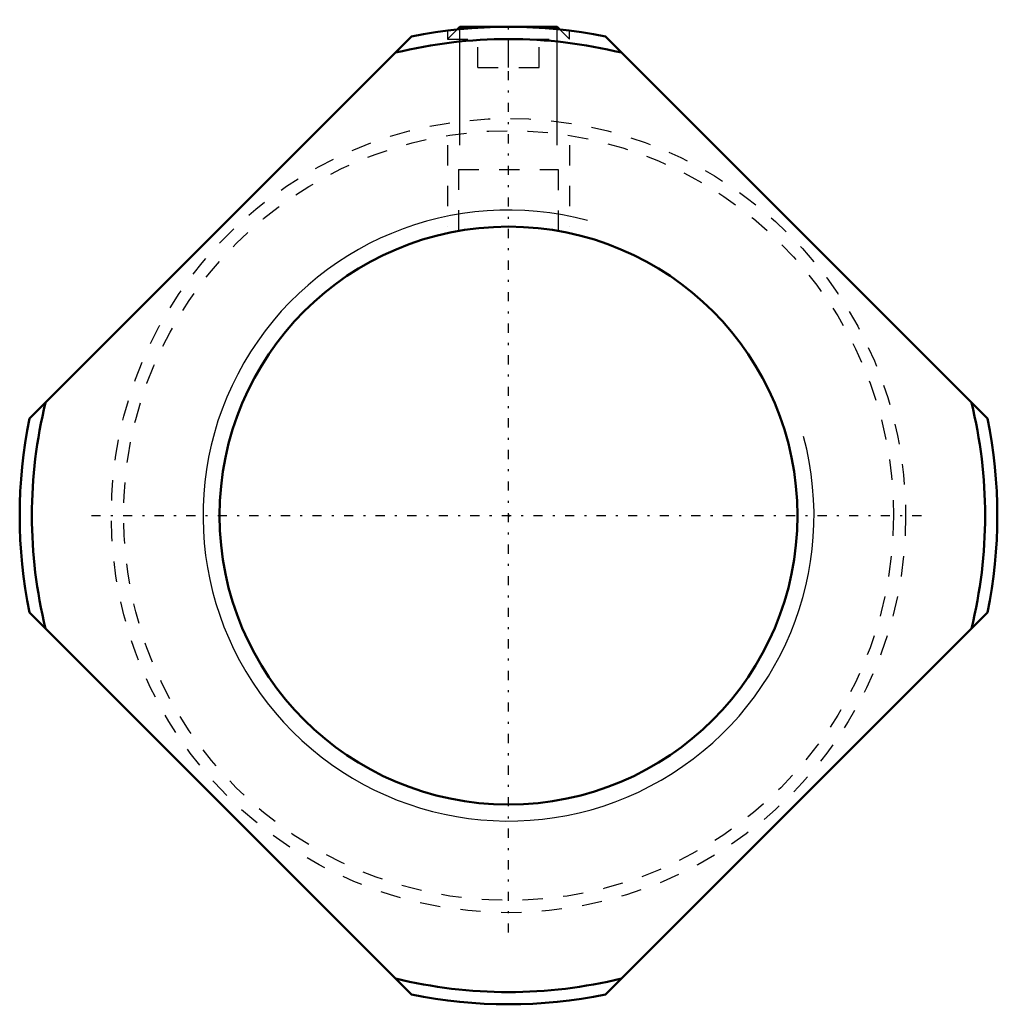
# Model space of a CAD drawing. Header units: millimetres. Extents: x -24 to 24, y -24 to 24.4.
import ezdxf

# ---------------------------------------------------------------- set-up
doc = ezdxf.new("R2010")
doc.units = ezdxf.units.MM
doc.linetypes.add('Center', pattern=[1.5, 0.45, -0.5, 0.05, -0.5])
doc.linetypes.add('Dashed', pattern=[2, 1, -1])
for name, color, linetype, lineweight in [('2d ConnectionPoints', 7, 'Continuous', 50), ('AM_0', 7, 'Continuous', 50), ('AM_5', 3, 'Continuous', 25), ('AM_7', 7, 'Center', 25), ('AM_9', 6, 'Dashed', 25)]:
    doc.layers.add(name, color=color, linetype=linetype, lineweight=lineweight)

msp = doc.modelspace()

# ---------------------------------------------------------------- linework, layer by layer
at = {"layer": '2d ConnectionPoints'}
msp.add_point((0, 0), dxfattribs=at)
at = {"layer": 'AM_0'}
for p, q in [((-2.387, 24), (-2.519, 23.867)), ((-2.387, 24), (2.386, 24)), ((2.519, 23.867), (2.386, 24)), ((-23.523, 4.761), (-4.761, 23.523)), ((4.761, 23.523), (23.523, 4.761)), ((-4.761, -23.523), (-23.523, -4.761)), ((23.523, -4.761), (4.761, -23.523))]:
    msp.add_line(p, q, dxfattribs=at)
msp.add_circle((0, 0), 14.188, dxfattribs=at)
for radius, start, end in [(24, 78.5573, 101.4427), (23.4, 76.2733, 103.7267), (23.4, 166.2733, 193.7267), (23.4, 346.2733, 13.7267), (24, 168.5573, 191.4427), (24, 348.5573, 11.4427), (23.4, 256.2733, 283.7267), (24, 258.5573, 281.4427)]:
    msp.add_arc((0, 0), radius, start, end, dxfattribs=at)
at = {"layer": 'AM_5'}
for p, q in [((-2.387, 18.194), (-2.387, 24)), ((2.386, 18.194), (2.386, 24))]:
    msp.add_line(p, q, dxfattribs=at)
at = {"layer": 'AM_5', "linetype": 'Dashed'}
for p, q in [((-3, 18.194), (-3, 14.188)), ((3, 18.194), (3, 14.188))]:
    msp.add_line(p, q, dxfattribs=at)
at = {"layer": 'AM_5'}
msp.add_arc((0, 0), 15, 75, 15, dxfattribs=at)
at = {"layer": 'AM_7'}
for p, q in [((0, -20.475), (0, 24.35)), ((-20.475, 0), (20.475, 0))]:
    msp.add_line(p, q, dxfattribs=at)
at = {"layer": 'AM_9'}
for p, q in [((-2.519, 23.867), (-3, 23.386)), ((-3, 23.813), (-3, 23.386)), ((-1.5, 22), (-1.5, 24)), ((0, 22), (0, 24)), ((1.5, 22), (1.5, 24)), ((3, 23.386), (2.519, 23.867)), ((3, 23.386), (3, 23.813)), ((-3, 23.386), (3, 23.386)), ((-1.5, 22), (1.5, 22)), ((-2.458, 16.994), (2.458, 16.994)), ((-2.458, 16.994), (-2.458, 13.974)), ((2.458, 13.975), (2.458, 16.994))]:
    msp.add_line(p, q, dxfattribs=at)
for radius in [19.5, 18.9]:
    msp.add_circle((0, 0), radius, dxfattribs=at)

doc.saveas('drawing.dxf')
